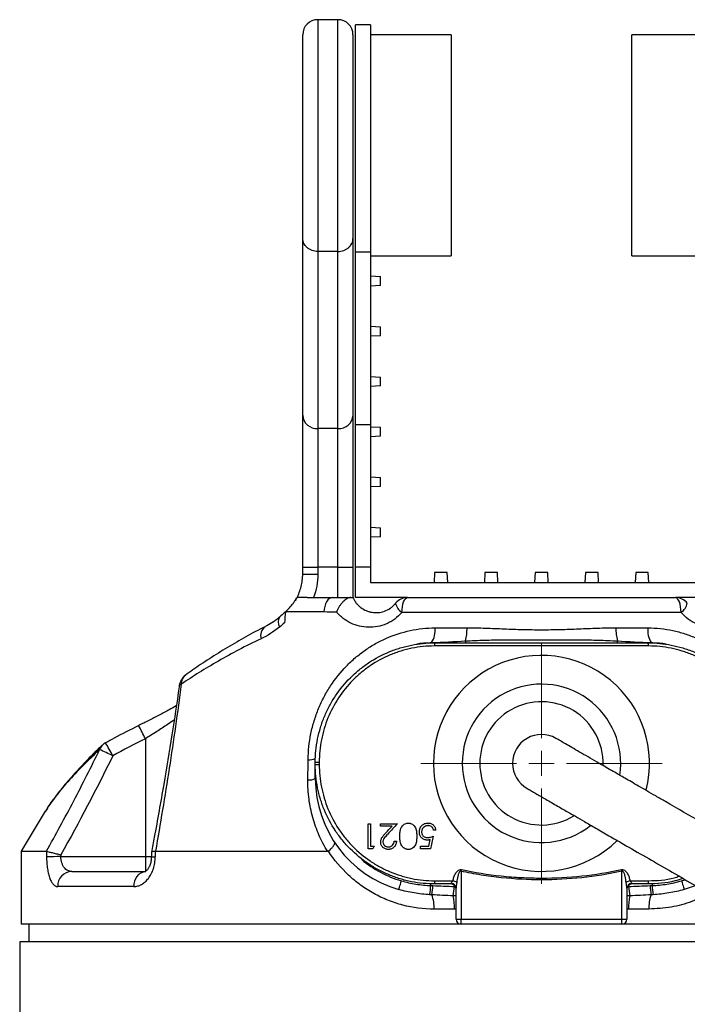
# Model space of a CAD drawing. Header units: millimetres. Extents: x 13 to 237, y 13 to 680.
# Tile 3 of 4: x 21 to 154, y 484 to 680. Entities that reach past the tile are written whole.
import ezdxf

# ---------------------------------------------------------------- set-up
doc = ezdxf.new("R2010")
doc.units = ezdxf.units.MM

# ---------------------------------------------------------------- blocks, each defined once
blk = doc.blocks.new('SW_CENTERMARKSYMBOL_0')
at = {"color": 0, "linetype": 'Continuous', "lineweight": 18}
for p, q in [((0, 5), (0, 24)), ((0, 0), (0, 2.5)), ((-5, 0), (-24, 0)), ((0, 0), (-2.5, 0)), ((0, 0), (0, -2.5)), ((0, 0), (2.5, 0)), ((5, 0), (24, 0)), ((0, -5), (0, -24))]:
    blk.add_line(p, q, dxfattribs=at)

msp = doc.modelspace()

# ---------------------------------------------------------------- linework, layer by layer
at = {"color": 7, "linetype": 'Continuous', "lineweight": 25}
for p, q in [((84.61, 680.22), (80.61, 680.22)), ((91.11, 679.22), (88.11, 679.22)), ((88.11, 633.93), (88.11, 679.22)), ((91.11, 679.22), (91.11, 633.93)), ((77.61, 636.7), (77.61, 677.22)), ((87.61, 677.22), (87.61, 636.7)), ((107.11, 677.22), (91.11, 677.22)), ((107.11, 677.22), (107.11, 633.22)), ((159.11, 677.22), (143.11, 677.22)), ((143.11, 633.22), (143.11, 677.22)), ((77.61, 601.5), (77.61, 636.7)), ((87.61, 636.7), (87.61, 601.5)), ((84.61, 634.1), (80.61, 634.1)), ((80.61, 634.1), (80.61, 598.84)), ((84.61, 598.84), (84.61, 634.1)), ((91.11, 633.93), (88.11, 633.93)), ((88.11, 599.65), (88.11, 633.93)), ((91.11, 633.93), (91.11, 599.65)), ((91.11, 633.22), (107.11, 633.22)), ((143.11, 633.22), (159.11, 633.22)), ((91.11, 629.22), (93.11, 629.11)), ((93.11, 627.32), (93.11, 629.11)), ((93.11, 627.32), (91.11, 627.22)), ((91.11, 619.22), (93.11, 619.11)), ((93.11, 617.32), (91.11, 617.22)), ((93.11, 617.32), (93.11, 619.11)), ((91.11, 609.22), (93.11, 609.11)), ((93.11, 607.32), (93.11, 609.11)), ((93.11, 607.32), (91.11, 607.22)), ((77.61, 571.26), (77.61, 601.5)), ((87.61, 601.5), (87.61, 571.26)), ((88.11, 599.65), (91.11, 599.65)), ((88.11, 571.26), (88.11, 599.65)), ((91.11, 599.65), (91.11, 571.26)), ((84.61, 598.84), (80.61, 598.84)), ((80.61, 598.84), (80.61, 571.26)), ((84.61, 571.26), (84.61, 598.84)), ((91.11, 599.22), (93.11, 599.11)), ((93.11, 597.32), (93.11, 599.11)), ((93.11, 597.32), (91.11, 597.22)), ((91.11, 589.22), (93.11, 589.11)), ((93.11, 587.32), (93.11, 589.11)), ((93.11, 587.32), (91.11, 587.22)), ((91.11, 579.22), (93.11, 579.11)), ((93.11, 577.32), (93.11, 579.11)), ((93.11, 577.32), (91.11, 577.22)), ((77.61, 571.26), (80.61, 571.26)), ((77.61, 569.89), (77.61, 571.26)), ((84.61, 571.26), (80.61, 571.26)), ((80.61, 571.26), (80.61, 569.89)), ((84.61, 571.26), (87.61, 571.26)), ((84.61, 565.22), (84.61, 571.26)), ((87.61, 571.26), (87.61, 565.22)), ((91.11, 571.26), (88.11, 571.26)), ((88.11, 565.22), (88.11, 571.26)), ((91.11, 571.26), (91.11, 568.22)), ((103.86, 570.22), (103.75, 568.22)), ((106.36, 570.22), (103.86, 570.22)), ((106.46, 568.22), (106.36, 570.22)), ((113.86, 570.22), (113.75, 568.22)), ((116.36, 570.22), (113.86, 570.22)), ((116.46, 568.22), (116.36, 570.22)), ((123.86, 570.22), (123.75, 568.22)), ((126.36, 570.22), (123.86, 570.22)), ((126.46, 568.22), (126.36, 570.22)), ((133.86, 570.22), (133.75, 568.22)), ((136.36, 570.22), (133.86, 570.22)), ((136.46, 568.22), (136.36, 570.22)), ((143.86, 570.22), (143.75, 568.22)), ((146.36, 570.22), (143.86, 570.22)), ((146.46, 568.22), (146.36, 570.22)), ((77.61, 569.89), (80.61, 569.89)), ((91.11, 568.22), (159.11, 568.22)), ((76.79, 565.22), (76.41, 565.22)), ((98.44, 565.22), (88.11, 565.22)), ((162.11, 565.22), (151.78, 565.22)), ((146.41, 555.58), (103.81, 555.58)), ((103.91, 556.22), (146.31, 556.22)), ((46.3, 537.12), (46.3, 513.66)), ((80.11, 532.42), (80.11, 533.22)), ((80.11, 529.22), (80.11, 532.02)), ((26.36, 522.68), (21.61, 514.72)), ((26.39, 522.66), (26.33, 522.58)), ((90.62, 520.22), (91.07, 520.22)), ((93.06, 520.22), (96.46, 520.22)), ((95.39, 519.7), (93.06, 519.7)), ((104.08, 518.94), (103.64, 518.94)), ((91.07, 515.73), (91.84, 515.73)), ((95.81, 516.76), (96.26, 516.76)), ((101.01, 515.73), (102.71, 515.73)), ((21.61, 514.72), (21.61, 500.22)), ((29.49, 513.66), (46.3, 513.66)), ((46.3, 513.66), (46.3, 510.72)), ((47.51, 514.51), (47.5, 513.65)), ((91.55, 515.22), (90.62, 515.22)), ((103.06, 515.22), (101.01, 515.22)), ((31.65, 510.72), (46.38, 510.72)), ((109.11, 510.77), (109.11, 501.22)), ((141.11, 501.22), (141.11, 510.77)), ((44.03, 507.72), (28.86, 507.72)), ((103.81, 508.86), (107.48, 508.86)), ((107.11, 508.22), (103.91, 508.22)), ((142.74, 508.86), (146.41, 508.86)), ((146.31, 508.22), (143.11, 508.22)), ((155.67, 507.87), (153.48, 507.12)), ((108.11, 501.22), (108.11, 507.41)), ((142.11, 507.41), (142.11, 501.22)), ((107.8, 503.22), (103.73, 503.22)), ((146.49, 503.22), (142.42, 503.22)), ((109.11, 500.22), (21.61, 500.22)), ((23.11, 500.22), (23.11, 496.72)), ((108.11, 501.22), (109.11, 501.22)), ((109.11, 500.22), (109.11, 501.22)), ((109.11, 501.22), (141.11, 501.22)), ((141.11, 500.22), (109.11, 500.22)), ((141.11, 501.22), (142.11, 501.22)), ((141.11, 500.22), (141.11, 501.22)), ((169.1, 500.22), (141.11, 500.22)), ((21.3, 496.72), (21.3, 385.22)), ((175.15, 496.72), (21.3, 496.72))]:
    msp.add_line(p, q, dxfattribs=at)
at = {"color": 8, "linetype": 'Continuous', "lineweight": 25}
for p, q in [((80.61, 680.22), (80.61, 634.1)), ((84.61, 634.1), (84.61, 680.22)), ((80.11, 529.22), (80.35, 529.22)), ((46.3, 513.66), (47.5, 513.66)), ((103.11, 507.9), (103.11, 508.33)), ((147.11, 508.33), (147.11, 507.9)), ((152.98, 508.85), (153.64, 509.05)), ((108.11, 505.83), (107.54, 505.85)), ((142.68, 505.85), (142.11, 505.83)), ((108.11, 503.22), (107.8, 503.22)), ((142.42, 503.22), (142.11, 503.22))]:
    msp.add_line(p, q, dxfattribs=at)
at = {"color": 7, "linetype": 'Continuous', "lineweight": 25, "flags": 128}
for points in [[(76.15, 564.73), (76.19, 564.79), (76.4, 565.15)], [(83.54, 565.22), (83.22, 565.16), (82.91, 565), (82.62, 564.74), (82.36, 564.39), (82.15, 563.95), (81.99, 563.46), (81.88, 562.92), (81.83, 562.35)], [(97.34, 562.27), (97.37, 562.85), (97.43, 563.4), (97.53, 563.91), (97.67, 564.36), (97.83, 564.72), (98.02, 564.99), (98.23, 565.16), (98.44, 565.22)], [(152.88, 562.27), (152.85, 562.85), (152.79, 563.4), (152.69, 563.91), (152.55, 564.36), (152.39, 564.72), (152.2, 564.99), (151.99, 565.16), (151.78, 565.22)], [(109.11, 510.77), (109.12, 510.81), (109.13, 510.85), (109.14, 510.89), (109.15, 510.93), (109.16, 510.98), (109.16, 511.02), (109.17, 511.06), (109.18, 511.09)], [(141.11, 510.77), (141.1, 510.81), (141.09, 510.85), (141.08, 510.89), (141.07, 510.93), (141.06, 510.98), (141.05, 511.02), (141.05, 511.06), (141.04, 511.09)], [(96.74, 507.12), (96.74, 507.15), (96.77, 507.24), (96.81, 507.39), (96.87, 507.59), (96.95, 507.84), (97.03, 508.14), (97.13, 508.48), (97.24, 508.85)], [(152.98, 508.85), (153.09, 508.48), (153.19, 508.14), (153.27, 507.84), (153.35, 507.59), (153.41, 507.39), (153.45, 507.24), (153.47, 507.15), (153.48, 507.12)]]:
    msp.add_lwpolyline(points, dxfattribs=at)
at = {"color": 8, "linetype": 'Continuous', "lineweight": 25, "flags": 128}
msp.add_lwpolyline([(53.45, 547.98), (53.28, 547.93), (53.16, 547.87), (53.08, 547.8), (53.06, 547.74)], dxfattribs=at)
at = {"color": 7, "linetype": 'Continuous', "lineweight": 25}
for centre, radius, start, end in [((80.61, 677.22), 3, 90, 180), ((84.61, 677.22), 3, 0, 90), ((80.45, 601.68), 2.85, 183.6323, 273.2209), ((84.77, 601.68), 2.85, 266.779, 356.3678), ((98.44, 562.22), 3, 90, 141.3178), ((151.78, 562.22), 3, 38.6822, 90), ((98.68, 564.52), 2.62, 189.349, 239.287), ((151.54, 564.52), 2.62, 300.713, 350.651), ((99.53, 558.67), 4.44, 327.1508, 6.6471), ((101.17, 558.93), 9.13, 345.1695, 1.7378), ((149.05, 558.93), 9.13, 178.2622, 194.8305), ((150.69, 558.67), 4.44, 173.3529, 212.8492), ((105.2, 555.7), 1.39, 157.9254, 184.9182), ((145.02, 555.7), 1.39, 355.0818, 22.0746), ((125.11, 532.22), 21.5, 345.6048, 180), ((56.03, 547.32), 3, 125.8987, 171.9253), ((125.11, 532.22), 5.75, 60, 240.087), ((6.64, 466.41), 75.06, 63.7701, 65.9803), ((39.82, 533.69), 3, 118.6808, 133.878), ((78.9, 535.6), 2.68, 265.2631, 296.8384), ((80.73, 475.79), 56.63, 89.8272, 90.6259), ((80.73, 588.46), 56.45, 269.3722, 270.1736), ((125.11, 532.22), 21.5, 180, 314.3545), ((78.87, 531.57), 2.66, 265.0491, 297.8888), ((103.11, 529.22), 23, 180, 253.9123), ((29.48, 436.7), 76.96, 89.9882, 92.1135), ((31.76, 507.82), 2.9, 92.1535, 182.0027), ((46.75, 508.01), 2.74, 97.771, 186.0807), ((78.25, 510.35), 24.98, 350.1351, 354.3655), ((71.03, 510.54), 32.59, 352.0841, 355.3265), ((105.2, 508.74), 1.39, 175.082, 202.0744), ((107.11, 507.22), 1, 0, 90), ((107.16, 507.37), 0.951, 2.9488, 90.7713), ((107.11, 507.04), 1.85, 51.8112, 78.5575), ((59.02, 513.03), 49.05, 351.577, 353.7836), ((143.11, 507.04), 1.85, 101.4425, 128.1888), ((143.06, 507.37), 0.951, 89.2287, 177.0512), ((143.11, 507.22), 1, 90, 180), ((191.2, 513.03), 49.05, 186.2164, 188.423), ((145.02, 508.74), 1.39, 337.9256, 4.918), ((179.19, 510.54), 32.59, 184.6735, 187.9159), ((171.97, 510.35), 24.98, 185.6345, 189.8649), ((96.71, 503.63), 7.03, 356.6122, 20.1397), ((97.34, 503.51), 10.47, 358.4045, 12.9235), ((152.88, 503.51), 10.47, 167.0765, 181.5955), ((153.51, 503.63), 7.03, 159.8603, 183.3878), ((109.11, 501.22), 1, 180, 270), ((141.11, 501.22), 1, 270, 360)]:
    msp.add_arc(centre, radius, start, end, dxfattribs=at)
at = {"color": 8, "linetype": 'Continuous', "lineweight": 25}
for centre, radius, start, end in [((74.55, 560.32), 1.85, 144.5902, 211.8889), ((71.4, 557.66), 2.17, 126.0968, 197.2455), ((92.1, 553.34), 18.19, 9.0957, 10.2851), ((158.12, 553.34), 18.19, 169.7149, 170.9043), ((55.57, 548.07), 2.12, 127.9904, 182.674), ((125.11, 532.22), 15.76, 351.4248, 180), ((125.11, 532.22), 12.27, 358.3384, 180), ((-29.15, 500.71), 83.77, 25.7575, 27.7774), ((39.2, 534.35), 2.1, 134.1089, 162.6835), ((-28.32, 497.4), 77.22, 28.0721, 30.2642), ((125.11, 532.22), 15.76, 180, 308.3552), ((125.11, 532.22), 12.27, 180, 301.6519), ((48.27, 521.51), 7.9, 264.4355, 270.0481), ((103.11, 529.22), 21.2, 229.5685, 253.9123)]:
    msp.add_arc(centre, radius, start, end, dxfattribs=at)
at = {"color": 7, "linetype": 'Continuous', "lineweight": 25}
for centre, major_axis, ratio, start_param, end_param in [((125.11, 2286.68), (0, 5757.64), 0.017976, 1.883633, 1.883834), ((125.11, 2286.73), (0, 5757.64), 0.017455, 1.88377, 1.883834), ((125.11, 2286.68), (89.64, 5757.64), 0.008986, 1.883772, 1.883974)]:
    msp.add_ellipse(centre, major_axis=major_axis, ratio=ratio, start_param=start_param, end_param=end_param, dxfattribs=at)
for points, knots in [([(80.61, 634.1), (80.41, 634.1), (80.22, 634.12), (79.83, 634.19), (79.64, 634.24), (79.28, 634.37), (79.11, 634.45), (78.78, 634.63), (78.63, 634.74), (78.35, 634.98), (78.23, 635.12), (78.01, 635.4), (77.91, 635.55), (77.76, 635.86), (77.71, 636.03), (77.63, 636.36), (77.61, 636.53), (77.61, 636.7)], [0, 0, 0, 0, 0.125, 0.125, 0.25, 0.25, 0.375, 0.375, 0.5, 0.5, 0.625, 0.625, 0.75, 0.75, 0.875, 0.875, 1, 1, 1, 1]), ([(84.61, 634.1), (84.81, 634.1), (85, 634.12), (85.39, 634.19), (85.58, 634.24), (85.94, 634.37), (86.11, 634.45), (86.44, 634.63), (86.59, 634.74), (86.87, 634.98), (86.99, 635.12), (87.21, 635.4), (87.31, 635.55), (87.46, 635.86), (87.51, 636.03), (87.59, 636.36), (87.61, 636.53), (87.61, 636.7)], [0, 0, 0, 0, 0.125, 0.125, 0.25, 0.25, 0.375, 0.375, 0.5, 0.5, 0.625, 0.625, 0.75, 0.75, 0.875, 0.875, 1, 1, 1, 1]), ([(76.41, 565.1), (76.8, 565.84), (77.1, 566.61), (77.4, 567.82), (77.48, 568.23), (77.58, 569.06), (77.61, 569.47), (77.61, 569.89)], [0, 0, 0, 0, 0.5, 0.5, 0.75, 0.75, 1, 1, 1, 1]), ([(80.61, 569.89), (80.61, 569.09), (80.54, 568.29), (80.25, 566.74), (80.03, 565.97), (79.75, 565.22)], [0, 0, 0, 0, 0.5, 0.5, 1, 1, 1, 1]), ([(74.2, 562.41), (74.38, 562.57), (74.55, 562.73), (74.91, 563.09), (75.09, 563.29), (75.44, 563.7), (75.61, 563.92), (75.83, 564.23), (75.9, 564.33), (76.02, 564.52), (76.07, 564.6), (76.12, 564.68)], [0, 0, 0, 0, 0.25, 0.25, 0.5, 0.5, 0.75, 0.75, 0.875, 0.875, 1, 1, 1, 1]), ([(76.3, 564.76), (76.35, 564.93), (76.43, 565.22), (76.42, 565.17), (76.41, 565.15)], [0, 0, 0, 0, 0.604998, 1, 1, 1, 1]), ([(78.49, 565.22), (78.16, 565.21), (77.5, 565.2), (76.93, 565.23), (76.8, 565.22), (76.79, 565.21)], [0, 0, 0, 0, 0.482784, 0.967114, 1, 1, 1, 1]), ([(87.16, 565.22), (87.05, 565.22), (86.93, 565.2), (86.68, 565.12), (86.54, 565.06), (86.14, 564.83), (85.86, 564.61), (85.47, 564.2), (85.34, 564.06), (85.1, 563.75), (84.98, 563.59), (84.77, 563.25), (84.67, 563.07), (84.54, 562.8), (84.49, 562.7), (84.41, 562.52), (84.37, 562.43), (84.34, 562.33)], [0, 0, 0, 0, 0.125, 0.125, 0.25, 0.25, 0.5, 0.5, 0.625, 0.625, 0.75, 0.75, 0.875, 0.875, 0.9375, 0.9375, 1, 1, 1, 1]), ([(87.16, 565.22), (87.31, 565.22), (87.43, 565.22), (87.57, 565.22), (87.61, 565.22), (87.61, 565.22)], [0, 0, 0, 0, 0.5, 0.5, 1, 1, 1, 1]), ([(87.61, 565.22), (87.7, 565), (87.81, 564.8), (88.05, 564.42), (88.17, 564.24), (88.44, 563.91), (88.58, 563.75), (88.88, 563.46), (89.04, 563.33), (89.53, 562.97), (89.88, 562.77), (90.43, 562.53), (90.62, 562.47), (91, 562.36), (91.2, 562.31), (91.79, 562.22), (92.2, 562.2), (93.03, 562.27), (93.45, 562.36), (94.26, 562.65), (94.67, 562.85), (95.24, 563.25), (95.42, 563.39), (95.77, 563.72), (95.94, 563.9), (96.1, 564.09)], [0, 0, 0, 0, 0.0625, 0.0625, 0.125, 0.125, 0.1875, 0.1875, 0.25, 0.25, 0.375, 0.375, 0.4375, 0.4375, 0.5, 0.5, 0.625, 0.625, 0.75, 0.75, 0.875, 0.875, 0.9375, 0.9375, 1, 1, 1, 1]), ([(98.44, 565.22), (102.71, 565.22), (107.08, 565.22), (113.77, 565.22), (116.02, 565.22), (119.44, 565.22), (120.58, 565.22), (122.88, 565.22), (124.02, 565.22), (127.47, 565.22), (129.75, 565.22), (134.26, 565.22), (136.5, 565.22), (143.15, 565.22), (147.51, 565.22), (151.78, 565.22)], [0, 0, 0, 0, 0.25, 0.25, 0.375, 0.375, 0.4375, 0.4375, 0.5, 0.5, 0.625, 0.625, 0.75, 0.75, 1, 1, 1, 1]), ([(74.32, 562.52), (74.2, 562.4), (73.79, 562.02), (73.35, 561.64), (73.04, 561.39)], [0, 0, 0, 0, 0.310325, 1, 1, 1, 1]), ([(81.83, 562.35), (80.5, 562.36), (79.19, 562.37), (76.65, 562.39), (75.41, 562.4), (74.2, 562.41)], [0, 0, 0, 0, 0.5, 0.5, 1, 1, 1, 1]), ([(73.03, 561.4), (72.97, 561.34), (72.47, 560.85), (71.48, 560.17), (70.56, 559.67), (70.11, 559.43)], [0, 0, 0, 0, 0.063864, 0.544555, 1, 1, 1, 1]), ([(97.34, 562.27), (96.92, 561.76), (96.43, 561.31), (95.66, 560.74), (95.39, 560.57), (94.84, 560.25), (94.55, 560.11), (93.68, 559.74), (93.09, 559.56), (91.87, 559.33), (91.26, 559.29), (90.05, 559.32), (89.46, 559.4), (88.3, 559.68), (87.73, 559.88), (86.65, 560.39), (86.15, 560.7), (85.43, 561.25), (85.19, 561.45), (84.75, 561.87), (84.54, 562.09), (84.34, 562.33)], [0, 0, 0, 0, 0.125, 0.125, 0.1875, 0.1875, 0.25, 0.25, 0.375, 0.375, 0.5, 0.5, 0.625, 0.625, 0.75, 0.75, 0.875, 0.875, 0.9375, 0.9375, 1, 1, 1, 1]), ([(152.88, 562.27), (151.77, 562.26), (150.64, 562.26), (148.39, 562.25), (147.25, 562.25), (143.84, 562.24), (141.54, 562.23), (136.92, 562.23), (134.59, 562.22), (129.89, 562.22), (127.52, 562.22), (123.94, 562.22), (122.74, 562.22), (120.36, 562.22), (119.17, 562.22), (115.62, 562.22), (113.28, 562.23), (106.33, 562.24), (101.79, 562.25), (97.34, 562.27)], [0, 0, 0, 0, 0.0625, 0.0625, 0.125, 0.125, 0.25, 0.25, 0.375, 0.375, 0.5, 0.5, 0.5625, 0.5625, 0.625, 0.625, 0.75, 0.75, 1, 1, 1, 1]), ([(165.88, 562.33), (165.48, 561.86), (165.03, 561.43), (164.08, 560.7), (163.57, 560.39), (162.76, 560.01), (162.48, 559.89), (161.92, 559.69), (161.34, 559.53), (160.76, 559.42), (160.16, 559.34), (159.86, 559.31), (158.95, 559.29), (158.35, 559.33), (157.44, 559.5), (157.14, 559.57), (156.54, 559.75), (156.25, 559.86), (155.38, 560.23), (154.83, 560.54), (153.78, 561.31), (153.3, 561.76), (152.88, 562.27)], [0, 0, 0, 0, 0.125, 0.125, 0.25, 0.25, 0.3125, 0.3125, 0.375, 0.4375, 0.4375, 0.5, 0.5, 0.625, 0.625, 0.6875, 0.6875, 0.75, 0.75, 0.875, 0.875, 1, 1, 1, 1]), ([(70.14, 559.41), (69.49, 559.09), (67.51, 558.1), (64.4, 556.34), (60.76, 554.16), (57.35, 551.95), (55.26, 550.46), (54.26, 549.75)], [0, 0, 0, 0, 0.107531, 0.325805, 0.552186, 0.787421, 1, 1, 1, 1]), ([(78.68, 532.94), (78.7, 534.7), (78.89, 536.43), (79.33, 538.57), (79.42, 539), (79.64, 539.85), (79.76, 540.27), (80.15, 541.53), (80.44, 542.34), (81.1, 543.94), (81.46, 544.71), (82.26, 546.22), (82.7, 546.96), (84.1, 549.08), (85.14, 550.38), (86.86, 552.16), (87.47, 552.73), (88.72, 553.79), (89.37, 554.29), (90.7, 555.22), (91.39, 555.65), (92.8, 556.44), (93.54, 556.81), (95.79, 557.8), (97.35, 558.3), (99.76, 558.82), (100.58, 558.95), (102.24, 559.14), (103.09, 559.18), (103.94, 559.19)], [0, 0, 0, 0, 0.125, 0.125, 0.15625, 0.15625, 0.1875, 0.1875, 0.25, 0.25, 0.3125, 0.3125, 0.375, 0.375, 0.5, 0.5, 0.5625, 0.5625, 0.625, 0.625, 0.6875, 0.6875, 0.75, 0.75, 0.875, 0.875, 0.9375, 0.9375, 1, 1, 1, 1]), ([(110.3, 559.2), (111.52, 559.2), (112.74, 559.18), (115.2, 559.1), (116.43, 559.04), (118.9, 558.95), (120.13, 558.9), (122.61, 558.83), (123.86, 558.82), (126.35, 558.82), (127.59, 558.83), (130.07, 558.9), (131.31, 558.95), (133.78, 559.04), (135.02, 559.1), (137.48, 559.18), (138.7, 559.2), (139.92, 559.2)], [0, 0, 0, 0, 0.125, 0.125, 0.25, 0.25, 0.375, 0.375, 0.5, 0.5, 0.625, 0.625, 0.75, 0.75, 0.875, 0.875, 1, 1, 1, 1]), ([(146.28, 559.19), (147.98, 559.18), (149.63, 559), (152.04, 558.48), (152.84, 558.27), (154.4, 557.76), (155.18, 557.47), (157.43, 556.48), (158.84, 555.69), (160.84, 554.3), (161.49, 553.8), (162.75, 552.73), (163.35, 552.16), (165.07, 550.39), (166.1, 549.11), (167.49, 547), (167.93, 546.27), (168.74, 544.75), (169.11, 543.97), (169.77, 542.37), (170.06, 541.56), (170.45, 540.31), (170.57, 539.89), (170.79, 539.04), (170.89, 538.61), (171.33, 536.44), (171.52, 534.7), (171.54, 532.94)], [0, 0, 0, 0, 0.125, 0.125, 0.1875, 0.1875, 0.25, 0.25, 0.375, 0.375, 0.4375, 0.4375, 0.5, 0.5, 0.625, 0.625, 0.6875, 0.6875, 0.75, 0.75, 0.8125, 0.8125, 0.84375, 0.84375, 0.875, 0.875, 1, 1, 1, 1]), ([(69.32, 557.02), (66.28, 555.58), (63.46, 554.09), (58.2, 551.07), (55.75, 549.53), (53.45, 547.98)], [0, 0, 0, 0, 0.5, 0.5, 1, 1, 1, 1]), ([(110, 556.59), (111.25, 556.66), (112.51, 556.71), (115.03, 556.78), (116.29, 556.8), (120.08, 556.83), (122.6, 556.82), (127.64, 556.82), (130.16, 556.83), (133.93, 556.8), (135.19, 556.78), (137.71, 556.71), (138.97, 556.66), (140.22, 556.59)], [0, 0, 0, 0, 0.125, 0.125, 0.25, 0.25, 0.5, 0.5, 0.75, 0.75, 0.875, 0.875, 1, 1, 1, 1]), ([(80.11, 532.42), (80.11, 533.99), (80.26, 535.54), (80.72, 537.85), (80.92, 538.61), (81.37, 540.1), (81.63, 540.83), (82.23, 542.26), (82.56, 542.96), (83.29, 544.33), (83.69, 545), (85, 546.96), (85.99, 548.16), (87.63, 549.8), (88.21, 550.32), (89.12, 551.07), (89.43, 551.31), (90.06, 551.77), (90.38, 552), (92, 553.08), (93.36, 553.81), (95.16, 554.56), (95.53, 554.7), (96.27, 554.96), (96.64, 555.08), (97.77, 555.42), (98.52, 555.61), (100.8, 556.06), (102.34, 556.22), (103.91, 556.22)], [0, 0, 0, 0, 0.125, 0.125, 0.1875, 0.1875, 0.25, 0.25, 0.3125, 0.3125, 0.375, 0.375, 0.5, 0.5, 0.5625, 0.5625, 0.59375, 0.59375, 0.625, 0.625, 0.75, 0.75, 0.78125, 0.78125, 0.8125, 0.8125, 0.875, 0.875, 1, 1, 1, 1]), ([(103.81, 555.58), (102.3, 555.58), (100.81, 555.43), (98.6, 554.98), (97.87, 554.8), (96.78, 554.46), (96.42, 554.34), (95.71, 554.08), (95.36, 553.94), (93.62, 553.21), (92.3, 552.5), (90.74, 551.44), (90.43, 551.22), (89.82, 550.76), (89.53, 550.53), (88.65, 549.8), (88.1, 549.29), (86.52, 547.69), (85.58, 546.52), (83.91, 543.98), (83.21, 542.65), (82.35, 540.57), (82.1, 539.86), (81.67, 538.42), (81.48, 537.68), (81.05, 535.45), (80.9, 533.94), (80.9, 532.42)], [0, 0, 0, 0, 0.125, 0.125, 0.1875, 0.1875, 0.21875, 0.21875, 0.25, 0.25, 0.375, 0.375, 0.40625, 0.40625, 0.4375, 0.4375, 0.5, 0.5, 0.625, 0.625, 0.75, 0.75, 0.8125, 0.8125, 0.875, 0.875, 1, 1, 1, 1]), ([(146.31, 556.22), (147.88, 556.22), (149.42, 556.06), (151.7, 555.61), (152.45, 555.42), (153.58, 555.08), (153.95, 554.96), (154.69, 554.7), (155.05, 554.56), (156.86, 553.81), (158.22, 553.08), (159.84, 552), (160.16, 551.77), (160.79, 551.31), (161.1, 551.07), (162.01, 550.32), (162.59, 549.8), (164.23, 548.16), (165.22, 546.96), (166.53, 545), (166.93, 544.33), (167.66, 542.96), (167.99, 542.26), (168.59, 540.83), (168.85, 540.1), (169.3, 538.61), (169.5, 537.85), (169.96, 535.54), (170.11, 533.99), (170.11, 532.42)], [0, 0, 0, 0, 0.125, 0.125, 0.1875, 0.1875, 0.21875, 0.21875, 0.25, 0.25, 0.375, 0.375, 0.40625, 0.40625, 0.4375, 0.4375, 0.5, 0.5, 0.625, 0.625, 0.6875, 0.6875, 0.75, 0.75, 0.8125, 0.8125, 0.875, 0.875, 1, 1, 1, 1]), ([(169.32, 532.42), (169.32, 533.94), (169.17, 535.45), (168.73, 537.68), (168.55, 538.42), (168.12, 539.86), (167.87, 540.57), (167.01, 542.65), (166.31, 543.98), (164.64, 546.52), (163.7, 547.69), (162.12, 549.29), (161.57, 549.8), (160.69, 550.53), (160.4, 550.76), (159.79, 551.22), (159.48, 551.44), (157.92, 552.5), (156.6, 553.21), (154.86, 553.94), (154.51, 554.08), (153.8, 554.34), (153.44, 554.46), (152.35, 554.8), (151.62, 554.98), (149.41, 555.43), (147.92, 555.58), (146.41, 555.58)], [0, 0, 0, 0, 0.125, 0.125, 0.1875, 0.1875, 0.25, 0.25, 0.375, 0.375, 0.5, 0.5, 0.5625, 0.5625, 0.59375, 0.59375, 0.625, 0.625, 0.75, 0.75, 0.78125, 0.78125, 0.8125, 0.8125, 0.875, 0.875, 1, 1, 1, 1]), ([(53.05, 547.74), (53.04, 547.63), (52.58, 544.33), (51.57, 537.74), (49.92, 527.77), (48.55, 519.99), (47.69, 515.53), (47.5, 514.54)], [0, 0, 0, 0, 0.009237, 0.29407, 0.590789, 0.908688, 1, 1, 1, 1]), ([(53.45, 547.98), (52.71, 542.36), (51.91, 536.78), (50.18, 525.7), (49.27, 520.19), (48.31, 514.72)], [0, 0, 0, 0, 0.5, 0.5, 1, 1, 1, 1]), ([(52.44, 543.65), (51.98, 543.39), (50.9, 542.79), (49.05, 541.82), (47.02, 540.77), (45.64, 540.09), (44.97, 539.75)], [0, 0, 0, 0, 0.205123, 0.473273, 0.74415, 1, 1, 1, 1]), ([(44.98, 539.73), (43.33, 538.92), (41.1, 537.83), (38.95, 536.61), (38.39, 536.3)], [0, 0, 0, 0, 0.741962, 1, 1, 1, 1]), ([(195.8, 498.04), (193.53, 499.35), (189.29, 501.8), (183.41, 505.2), (178.47, 508.05), (174.44, 510.38), (171.08, 512.32), (168.06, 514.06), (163.35, 516.78), (157.05, 520.41), (151.42, 523.67), (147.87, 525.72), (146.08, 526.75), (144.47, 527.68), (143.02, 528.51), (141.74, 529.26), (140.53, 529.95), (139.26, 530.68), (137.76, 531.55), (136.04, 532.55), (134.24, 533.58), (132.55, 534.56), (131.06, 535.42), (129.82, 536.14), (128.82, 536.71), (128.27, 537.03), (127.98, 537.2)], [0, 0, 0, 0, 0.062475, 0.116763, 0.162869, 0.200798, 0.230969, 0.259524, 0.288504, 0.370176, 0.452627, 0.476037, 0.49843, 0.519487, 0.539198, 0.557563, 0.574582, 0.593456, 0.617571, 0.651546, 0.69241, 0.74023, 0.795001, 0.856556, 0.924862, 1, 1, 1, 1]), ([(37.72, 535.82), (37.48, 535.6), (36.19, 534.4), (34.14, 532.29), (31.66, 529.62), (29.6, 527.21), (27.86, 524.92), (26.79, 523.41), (26.36, 522.64), (26.34, 522.6)], [0, 0, 0, 0, 0.048293, 0.263382, 0.457489, 0.637494, 0.80817, 0.990826, 1, 1, 1, 1]), ([(26.61, 514.72), (28.46, 518.04), (30.28, 521.39), (33.82, 528.14), (35.54, 531.54), (37.2, 534.97)], [0, 0, 0, 0, 0.5, 0.5, 1, 1, 1, 1]), ([(103.91, 508.22), (102.34, 508.22), (100.79, 508.37), (98.87, 508.75), (98.49, 508.84), (97.73, 509.03), (97.35, 509.14), (96.23, 509.48), (95.5, 509.74), (94.07, 510.33), (93.37, 510.66), (92.34, 511.22), (92, 511.41), (91.33, 511.81), (90.99, 512.02), (89.37, 513.11), (88.17, 514.1), (86.53, 515.74), (86, 516.32), (85.26, 517.23), (85.02, 517.54), (84.55, 518.16), (84.33, 518.48), (83.25, 520.1), (82.52, 521.46), (81.63, 523.62), (81.36, 524.37), (80.91, 525.86), (80.72, 526.62), (80.26, 528.9), (80.11, 530.44), (80.11, 532.02)], [0, 0, 0, 0, 0.125, 0.125, 0.15625, 0.15625, 0.1875, 0.1875, 0.25, 0.25, 0.3125, 0.3125, 0.34375, 0.34375, 0.375, 0.375, 0.5, 0.5, 0.5625, 0.5625, 0.59375, 0.59375, 0.625, 0.625, 0.75, 0.75, 0.8125, 0.8125, 0.875, 0.875, 1, 1, 1, 1]), ([(80.9, 532.01), (80.9, 530.49), (81.05, 528.99), (81.48, 526.78), (81.66, 526.05), (82.09, 524.6), (82.35, 523.88), (83.2, 521.79), (83.9, 520.46), (84.93, 518.89), (85.15, 518.58), (85.59, 517.97), (85.82, 517.67), (86.54, 516.79), (87.04, 516.22), (88.62, 514.62), (89.77, 513.66), (91.33, 512.59), (91.65, 512.39), (92.3, 511.99), (92.63, 511.8), (93.62, 511.26), (94.3, 510.94), (95.68, 510.35), (96.39, 510.1), (97.47, 509.76), (97.83, 509.66), (98.57, 509.47), (98.94, 509.39), (100.8, 509.01), (102.3, 508.86), (103.81, 508.86)], [0, 0, 0, 0, 0.125, 0.125, 0.1875, 0.1875, 0.25, 0.25, 0.375, 0.375, 0.40625, 0.40625, 0.4375, 0.4375, 0.5, 0.5, 0.625, 0.625, 0.65625, 0.65625, 0.6875, 0.6875, 0.75, 0.75, 0.8125, 0.8125, 0.84375, 0.84375, 0.875, 0.875, 1, 1, 1, 1]), ([(82.55, 514.72), (81.9, 515.76), (81.33, 516.84), (80.59, 518.53), (80.37, 519.1), (79.95, 520.26), (79.76, 520.86), (79.26, 522.66), (79.02, 523.88), (78.7, 526.37), (78.62, 527.63), (78.64, 528.92)], [0, 0, 0, 0, 0.25, 0.25, 0.375, 0.375, 0.5, 0.5, 0.75, 0.75, 1, 1, 1, 1]), ([(122.23, 527.24), (122.47, 527.1), (122.93, 526.84), (123.7, 526.39), (124.6, 525.87), (125.63, 525.28), (126.76, 524.63), (127.95, 523.94), (129.12, 523.26), (130.38, 522.53), (131.85, 521.69), (133.7, 520.62), (135.92, 519.33), (138.51, 517.84), (141.8, 515.94), (145.8, 513.63), (150.43, 510.96), (155.1, 508.27), (159.18, 505.91), (162.94, 503.74), (166.69, 501.57), (171.29, 498.92), (176.76, 495.76), (183.11, 492.09), (187.65, 489.47), (190.05, 488.08)], [0, 0, 0, 0, 0.062133, 0.118852, 0.17019, 0.216187, 0.256775, 0.291881, 0.321501, 0.345658, 0.375853, 0.40732, 0.441502, 0.478325, 0.515922, 0.568505, 0.620521, 0.669451, 0.715185, 0.743961, 0.78022, 0.823947, 0.875147, 0.933829, 1, 1, 1, 1]), ([(90.62, 515.22), (90.62, 516.04), (90.62, 516.87), (90.62, 518.54), (90.62, 519.38), (90.62, 520.22)], [0, 0, 0, 0, 0.5, 0.5, 1, 1, 1, 1]), ([(91.07, 520.22), (91.07, 519.46), (91.07, 518.71), (91.07, 517.21), (91.07, 516.47), (91.07, 515.73)], [0, 0, 0, 0, 0.5, 0.5, 1, 1, 1, 1]), ([(93.06, 519.7), (93.06, 519.79), (93.06, 519.88), (93.06, 520.05), (93.06, 520.13), (93.06, 520.22)], [0, 0, 0, 0, 0.5, 0.5, 1, 1, 1, 1]), ([(96.9, 517.72), (96.91, 517.87), (96.91, 518.01), (96.93, 518.3), (96.94, 518.45), (96.99, 518.73), (97.02, 518.88), (97.1, 519.16), (97.16, 519.3), (97.29, 519.56), (97.37, 519.68), (97.56, 519.91), (97.67, 520.01), (97.91, 520.17), (98.04, 520.24), (98.26, 520.3), (98.33, 520.32), (98.48, 520.34), (98.55, 520.34), (98.63, 520.35)], [0, 0, 0, 0, 0.125, 0.125, 0.25, 0.25, 0.375, 0.375, 0.5, 0.5, 0.625, 0.625, 0.75, 0.75, 0.875, 0.875, 0.9375, 0.9375, 1, 1, 1, 1]), ([(98.63, 520.35), (98.7, 520.34), (98.78, 520.34), (98.92, 520.32), (99, 520.3), (99.21, 520.24), (99.34, 520.17), (99.59, 520.01), (99.69, 519.9), (99.88, 519.67), (99.95, 519.54), (100.08, 519.28), (100.13, 519.14), (100.21, 518.86), (100.23, 518.72), (100.29, 518.29), (100.3, 518.01), (100.3, 517.72)], [0, 0, 0, 0, 0.0625, 0.0625, 0.125, 0.125, 0.25, 0.25, 0.375, 0.375, 0.5, 0.5, 0.625, 0.625, 0.75, 0.75, 1, 1, 1, 1]), ([(100.81, 518.58), (100.82, 518.7), (100.82, 518.81), (100.86, 519.04), (100.89, 519.15), (101.02, 519.47), (101.14, 519.67), (101.45, 520.01), (101.65, 520.14), (101.98, 520.27), (102.09, 520.3), (102.26, 520.33), (102.32, 520.33), (102.44, 520.34), (102.5, 520.34), (102.56, 520.35)], [0, 0, 0, 0, 0.125, 0.125, 0.25, 0.25, 0.5, 0.5, 0.75, 0.75, 0.875, 0.875, 0.9375, 0.9375, 1, 1, 1, 1]), ([(102.53, 519.83), (102.45, 519.83), (102.36, 519.82), (102.2, 519.79), (102.12, 519.77), (101.89, 519.67), (101.75, 519.58), (101.57, 519.4), (101.52, 519.34), (101.42, 519.2), (101.38, 519.13), (101.32, 518.98), (101.3, 518.9), (101.27, 518.73), (101.27, 518.65), (101.26, 518.56)], [0, 0, 0, 0, 0.125, 0.125, 0.25, 0.25, 0.5, 0.5, 0.625, 0.625, 0.75, 0.75, 0.875, 0.875, 1, 1, 1, 1]), ([(103.64, 518.94), (103.62, 519), (103.61, 519.06), (103.56, 519.18), (103.54, 519.24), (103.48, 519.35), (103.44, 519.41), (103.36, 519.5), (103.31, 519.55), (103.15, 519.67), (103.04, 519.73), (102.85, 519.79), (102.79, 519.81), (102.66, 519.83), (102.6, 519.83), (102.53, 519.83)], [0, 0, 0, 0, 0.125, 0.125, 0.25, 0.25, 0.375, 0.375, 0.5, 0.5, 0.75, 0.75, 0.875, 0.875, 1, 1, 1, 1]), ([(102.56, 520.35), (102.65, 520.34), (102.75, 520.34), (102.94, 520.31), (103.03, 520.28), (103.21, 520.21), (103.29, 520.17), (103.45, 520.07), (103.53, 520.01), (103.74, 519.81), (103.85, 519.65), (103.97, 519.39), (104, 519.3), (104.05, 519.12), (104.07, 519.03), (104.08, 518.94)], [0, 0, 0, 0, 0.125, 0.125, 0.25, 0.25, 0.375, 0.375, 0.5, 0.5, 0.75, 0.75, 0.875, 0.875, 1, 1, 1, 1]), ([(93.12, 516.58), (93.13, 516.66), (93.13, 516.75), (93.16, 516.92), (93.18, 517.01), (93.23, 517.17), (93.27, 517.26), (93.35, 517.41), (93.4, 517.49), (93.55, 517.7), (93.66, 517.84), (93.89, 518.11), (94.01, 518.24), (94.13, 518.37)], [0, 0, 0, 0, 0.125, 0.125, 0.25, 0.25, 0.375, 0.375, 0.5, 0.5, 0.75, 0.75, 1, 1, 1, 1]), ([(94.52, 518.15), (94.3, 517.92), (94.09, 517.7), (93.81, 517.33), (93.72, 517.21), (93.63, 516.99), (93.61, 516.92), (93.58, 516.77), (93.57, 516.69), (93.57, 516.62)], [0, 0, 0, 0, 0.5, 0.5, 0.75, 0.75, 0.875, 0.875, 1, 1, 1, 1]), ([(98.63, 515.09), (98.56, 515.09), (98.48, 515.09), (98.33, 515.11), (98.26, 515.13), (98.05, 515.2), (97.91, 515.26), (97.73, 515.39), (97.67, 515.43), (97.56, 515.54), (97.51, 515.59), (97.37, 515.76), (97.29, 515.89), (97.16, 516.15), (97.1, 516.29), (97.02, 516.57), (96.99, 516.71), (96.94, 517), (96.93, 517.14), (96.91, 517.43), (96.91, 517.57), (96.9, 517.72)], [0, 0, 0, 0, 0.0625, 0.0625, 0.125, 0.125, 0.25, 0.25, 0.3125, 0.3125, 0.375, 0.375, 0.5, 0.5, 0.625, 0.625, 0.75, 0.75, 0.875, 0.875, 1, 1, 1, 1]), ([(100.3, 517.72), (100.3, 517.57), (100.3, 517.43), (100.28, 517.14), (100.27, 516.99), (100.23, 516.71), (100.2, 516.56), (100.13, 516.28), (100.08, 516.14), (99.95, 515.88), (99.88, 515.76), (99.69, 515.53), (99.59, 515.43), (99.35, 515.27), (99.21, 515.2), (99, 515.13), (98.93, 515.12), (98.78, 515.09), (98.71, 515.09), (98.63, 515.09)], [0, 0, 0, 0, 0.125, 0.125, 0.25, 0.25, 0.375, 0.375, 0.5, 0.5, 0.625, 0.625, 0.75, 0.75, 0.875, 0.875, 0.9375, 0.9375, 1, 1, 1, 1]), ([(102.39, 516.95), (102.28, 516.95), (102.18, 516.96), (101.97, 516.99), (101.86, 517.02), (101.56, 517.14), (101.39, 517.27), (101.17, 517.5), (101.1, 517.59), (100.99, 517.77), (100.95, 517.87), (100.88, 518.06), (100.85, 518.17), (100.82, 518.37), (100.82, 518.48), (100.81, 518.58)], [0, 0, 0, 0, 0.125, 0.125, 0.25, 0.25, 0.5, 0.5, 0.625, 0.625, 0.75, 0.75, 0.875, 0.875, 1, 1, 1, 1]), ([(101.26, 518.56), (101.27, 518.49), (101.27, 518.41), (101.29, 518.27), (101.32, 518.19), (101.37, 518.05), (101.41, 517.98), (101.5, 517.86), (101.55, 517.8), (101.72, 517.65), (101.86, 517.57), (102.08, 517.5), (102.16, 517.49), (102.31, 517.47), (102.39, 517.46), (102.47, 517.46)], [0, 0, 0, 0, 0.125, 0.125, 0.25, 0.25, 0.375, 0.375, 0.5, 0.5, 0.75, 0.75, 0.875, 0.875, 1, 1, 1, 1]), ([(102.47, 517.46), (102.56, 517.46), (102.66, 517.47), (102.85, 517.5), (102.94, 517.52), (103.22, 517.59), (103.39, 517.65), (103.57, 517.72)], [0, 0, 0, 0, 0.25, 0.25, 0.5, 0.5, 1, 1, 1, 1]), ([(82.72, 514.77), (82.95, 514.95), (83.15, 515.14), (83.41, 515.4), (83.49, 515.49), (83.63, 515.66), (83.69, 515.74), (83.8, 515.9), (83.84, 515.97), (83.91, 516.11), (83.94, 516.18), (83.98, 516.35), (83.98, 516.45), (83.93, 516.53)], [0, 0, 0, 0, 0.25, 0.25, 0.375, 0.375, 0.5, 0.5, 0.625, 0.625, 0.75, 0.75, 1, 1, 1, 1]), ([(94.63, 515.09), (94.53, 515.09), (94.44, 515.1), (94.24, 515.13), (94.15, 515.15), (93.96, 515.22), (93.87, 515.27), (93.71, 515.38), (93.63, 515.44), (93.42, 515.65), (93.31, 515.82), (93.19, 516.09), (93.17, 516.19), (93.13, 516.38), (93.13, 516.48), (93.12, 516.58)], [0, 0, 0, 0, 0.125, 0.125, 0.25, 0.25, 0.375, 0.375, 0.5, 0.5, 0.75, 0.75, 0.875, 0.875, 1, 1, 1, 1]), ([(93.57, 516.62), (93.57, 516.55), (93.58, 516.48), (93.61, 516.35), (93.63, 516.28), (93.71, 516.09), (93.8, 515.98), (94, 515.8), (94.12, 515.72), (94.31, 515.65), (94.38, 515.63), (94.52, 515.61), (94.59, 515.6), (94.66, 515.6)], [0, 0, 0, 0, 0.125, 0.125, 0.25, 0.25, 0.5, 0.5, 0.75, 0.75, 0.875, 0.875, 1, 1, 1, 1]), ([(96.26, 516.76), (96.26, 516.65), (96.25, 516.54), (96.21, 516.33), (96.18, 516.23), (96.11, 516.03), (96.06, 515.93), (95.95, 515.75), (95.88, 515.66), (95.73, 515.5), (95.65, 515.43), (95.47, 515.31), (95.38, 515.26), (95.18, 515.17), (95.07, 515.14), (94.91, 515.11), (94.86, 515.1), (94.74, 515.09), (94.69, 515.09), (94.63, 515.09)], [0, 0, 0, 0, 0.125, 0.125, 0.25, 0.25, 0.375, 0.375, 0.5, 0.5, 0.625, 0.625, 0.75, 0.75, 0.875, 0.875, 0.9375, 0.9375, 1, 1, 1, 1]), ([(94.66, 515.6), (94.73, 515.6), (94.81, 515.61), (94.96, 515.63), (95.03, 515.65), (95.25, 515.74), (95.38, 515.83), (95.59, 516.04), (95.67, 516.17), (95.75, 516.38), (95.77, 516.46), (95.8, 516.6), (95.81, 516.68), (95.81, 516.76)], [0, 0, 0, 0, 0.125, 0.125, 0.25, 0.25, 0.5, 0.5, 0.75, 0.75, 0.875, 0.875, 1, 1, 1, 1]), ([(101.01, 515.22), (101.01, 515.3), (101.01, 515.39), (101.01, 515.56), (101.01, 515.64), (101.01, 515.73)], [0, 0, 0, 0, 0.5, 0.5, 1, 1, 1, 1]), ([(102.98, 517.05), (102.88, 517.02), (102.79, 516.99), (102.64, 516.97), (102.59, 516.96), (102.49, 516.95), (102.44, 516.95), (102.39, 516.95)], [0, 0, 0, 0, 0.5, 0.5, 0.75, 0.75, 1, 1, 1, 1]), ([(21.61, 514.72), (21.72, 514.72), (21.95, 514.72), (23.62, 514.72), (25.61, 514.72), (26.61, 514.72)], [0, 0, 0, 0, 0.333333, 0.666667, 1, 1, 1, 1]), ([(26.63, 514.71), (26.73, 514.69), (26.88, 514.66), (27.25, 514.57), (27.48, 514.52), (27.86, 514.43), (28, 514.39), (28.28, 514.32), (28.42, 514.29), (28.72, 514.21), (28.87, 514.17), (29.18, 514.09), (29.34, 514.05), (29.49, 514.02)], [0, 0, 0, 0, 0.25, 0.25, 0.5, 0.5, 0.625, 0.625, 0.75, 0.75, 0.875, 0.875, 1, 1, 1, 1]), ([(26.64, 513.61), (26.64, 513.41), (26.65, 513.2), (26.66, 512.79), (26.67, 512.59), (26.72, 512), (26.76, 511.62), (26.85, 511.07), (26.88, 510.89), (26.95, 510.54), (26.98, 510.37), (27.1, 509.89), (27.19, 509.6), (27.35, 509.2), (27.4, 509.08), (27.51, 508.84), (27.57, 508.73), (27.74, 508.43), (27.87, 508.26), (28.14, 507.99), (28.28, 507.89), (28.56, 507.75), (28.71, 507.72), (28.86, 507.72)], [0, 0, 0, 0, 0.0625, 0.0625, 0.125, 0.125, 0.25, 0.25, 0.3125, 0.3125, 0.375, 0.375, 0.5, 0.5, 0.5625, 0.5625, 0.625, 0.625, 0.75, 0.75, 0.875, 0.875, 1, 1, 1, 1]), ([(31.65, 510.72), (31.38, 510.72), (31.11, 510.77), (30.61, 511.02), (30.38, 511.2), (30.08, 511.59), (29.99, 511.73), (29.82, 512.05), (29.75, 512.23), (29.63, 512.61), (29.58, 512.8), (29.51, 513.22), (29.5, 513.44), (29.49, 513.66)], [0, 0, 0, 0, 0.25, 0.25, 0.5, 0.5, 0.625, 0.625, 0.75, 0.75, 0.875, 0.875, 1, 1, 1, 1]), ([(44.03, 507.72), (44.29, 507.72), (44.54, 507.75), (45.05, 507.89), (45.3, 507.99), (45.79, 508.26), (46.03, 508.43), (46.49, 508.84), (46.71, 509.08), (47.01, 509.47), (47.11, 509.61), (47.29, 509.91), (47.38, 510.06), (47.63, 510.55), (47.77, 510.89), (48.01, 511.62), (48.1, 512.01), (48.23, 512.8), (48.27, 513.2), (48.27, 513.61)], [0, 0, 0, 0, 0.125, 0.125, 0.25, 0.25, 0.375, 0.375, 0.5, 0.5, 0.5625, 0.5625, 0.625, 0.625, 0.75, 0.75, 0.875, 0.875, 1, 1, 1, 1]), ([(47.49, 513.65), (47.48, 513.4), (47.46, 512.84), (47.25, 512.05), (46.95, 511.36), (46.61, 510.91), (46.36, 510.72), (46.34, 510.72), (46.34, 510.72)], [0, 0, 0, 0, 0.133783, 0.303173, 0.475139, 0.650454, 0.83793, 1, 1, 1, 1]), ([(48.29, 514.72), (48.23, 514.71), (47.98, 514.7), (47.62, 514.65), (47.55, 514.57), (47.51, 514.53)], [0, 0, 0, 0, 0.111068, 0.560736, 1, 1, 1, 1]), ([(48.31, 514.72), (50.02, 514.72), (54.65, 514.72), (62.62, 514.72), (72.29, 514.72), (79.05, 514.72), (82.51, 514.72), (82.55, 514.72)], [0.29724462, 0.29724462, 0.29724462, 0.29724462, 0.30976985, 0.33016462, 0.35055939, 0.37095416, 0.37118687, 0.37118687, 0.37118687, 0.37118687]), ([(82.72, 514.77), (82.71, 514.76), (82.68, 514.74), (82.64, 514.72), (82.6, 514.72), (82.56, 514.72), (82.55, 514.72)], [0, 0, 0, 0, 0.2476867, 0.4912147, 0.7392475, 1, 1, 1, 1]), ([(103.73, 503.22), (101.6, 503.22), (99.53, 503.49), (97.01, 504.15), (96.51, 504.3), (95.52, 504.62), (95.02, 504.8), (93.57, 505.39), (92.64, 505.83), (90.84, 506.83), (89.97, 507.39), (88.3, 508.6), (87.49, 509.27), (85.21, 511.4), (83.87, 512.99), (82.72, 514.77)], [0, 0, 0, 0, 0.25, 0.25, 0.3125, 0.3125, 0.375, 0.375, 0.5, 0.5, 0.625, 0.625, 0.75, 0.75, 1, 1, 1, 1]), ([(107.48, 508.86), (107.54, 509.1), (107.61, 509.34), (107.77, 509.81), (107.87, 510.04), (108.05, 510.37), (108.12, 510.48), (108.27, 510.68), (108.36, 510.78), (108.55, 510.95), (108.66, 511.02), (108.91, 511.11), (109.05, 511.12), (109.18, 511.09)], [0, 0, 0, 0, 0.25, 0.25, 0.5, 0.5, 0.625, 0.625, 0.75, 0.75, 0.875, 0.875, 1, 1, 1, 1]), ([(109.11, 510.77), (109.08, 510.78), (109.06, 510.79), (109, 510.79), (108.97, 510.78), (108.9, 510.74), (108.86, 510.7), (108.76, 510.58), (108.71, 510.48), (108.58, 510.18), (108.52, 509.98), (108.37, 509.35), (108.3, 508.92), (108.25, 508.5)], [0, 0, 0, 0, 0.03125, 0.03125, 0.0625, 0.0625, 0.125, 0.125, 0.25, 0.25, 0.5, 0.5, 1, 1, 1, 1]), ([(141.11, 510.77), (138.47, 510.18), (135.81, 509.75), (130.49, 509.19), (127.83, 509.05), (122.48, 509.05), (119.8, 509.18), (115.77, 509.61), (114.42, 509.79), (111.76, 510.22), (110.43, 510.47), (109.11, 510.77)], [0, 0, 0, 0, 0.25, 0.25, 0.5, 0.5, 0.75, 0.75, 0.875, 0.875, 1, 1, 1, 1]), ([(109.18, 511.09), (111.8, 510.51), (114.45, 510.09), (118.45, 509.67), (119.79, 509.57), (122.47, 509.43), (123.81, 509.4), (127.82, 509.4), (130.48, 509.54), (135.78, 510.09), (138.42, 510.51), (141.04, 511.09)], [0, 0, 0, 0, 0.25, 0.25, 0.375, 0.375, 0.5, 0.5, 0.75, 0.75, 1, 1, 1, 1]), ([(141.04, 511.09), (141.17, 511.12), (141.31, 511.11), (141.56, 511.02), (141.67, 510.95), (141.87, 510.78), (141.95, 510.68), (142.1, 510.47), (142.17, 510.36), (142.35, 510.03), (142.45, 509.8), (142.61, 509.34), (142.68, 509.1), (142.74, 508.86)], [0, 0, 0, 0, 0.125, 0.125, 0.25, 0.25, 0.375, 0.375, 0.5, 0.5, 0.75, 0.75, 1, 1, 1, 1]), ([(141.97, 508.5), (141.91, 508.92), (141.85, 509.35), (141.7, 509.97), (141.64, 510.18), (141.51, 510.48), (141.46, 510.58), (141.36, 510.7), (141.32, 510.74), (141.25, 510.78), (141.22, 510.79), (141.16, 510.79), (141.14, 510.78), (141.11, 510.77)], [0, 0, 0, 0, 0.5, 0.5, 0.75, 0.75, 0.875, 0.875, 0.9375, 0.9375, 0.96875, 0.96875, 1, 1, 1, 1]), ([(97.24, 508.85), (98.19, 508.57), (99.16, 508.35), (101.12, 508.04), (102.11, 507.94), (103.11, 507.9)], [0, 0, 0, 0, 0.5, 0.5, 1, 1, 1, 1]), ([(107.15, 508.32), (107.16, 508.38), (107.21, 508.46), (107.34, 508.64), (107.41, 508.74), (107.48, 508.86)], [0, 0, 0, 0, 0.5, 0.5, 1, 1, 1, 1]), ([(108.25, 508.5), (108.23, 508.3), (108.2, 508.11), (108.15, 507.83), (108.14, 507.74), (108.12, 507.57), (108.11, 507.49), (108.11, 507.41)], [0, 0, 0, 0, 0.5, 0.5, 0.75, 0.75, 1, 1, 1, 1]), ([(142.11, 507.41), (142.11, 507.49), (142.1, 507.57), (142.08, 507.74), (142.07, 507.83), (142.02, 508.1), (141.99, 508.3), (141.97, 508.5)], [0, 0, 0, 0, 0.25, 0.25, 0.5, 0.5, 1, 1, 1, 1]), ([(142.74, 508.86), (142.81, 508.74), (142.88, 508.64), (143.01, 508.46), (143.06, 508.38), (143.07, 508.32)], [0, 0, 0, 0, 0.5, 0.5, 1, 1, 1, 1]), ([(153.24, 509.34), (152.71, 509.15), (150.48, 508.38), (148.11, 508.29), (146.31, 508.22)], [0, 0, 0, 0, 0.238931, 1, 1, 1, 1]), ([(147.11, 507.9), (148.1, 507.94), (149.09, 508.04), (151.05, 508.35), (152.03, 508.57), (152.98, 508.85)], [0, 0, 0, 0, 0.5, 0.5, 1, 1, 1, 1]), ([(102.86, 506.07), (101.82, 506.13), (100.79, 506.25), (98.74, 506.6), (97.73, 506.83), (96.74, 507.12)], [0, 0, 0, 0, 0.5, 0.5, 1, 1, 1, 1]), ([(153.48, 507.12), (152.48, 506.83), (151.48, 506.6), (149.43, 506.25), (148.4, 506.13), (147.36, 506.07)], [0, 0, 0, 0, 0.5, 0.5, 1, 1, 1, 1])]:
    msp.add_open_spline(points, degree=3, knots=knots, dxfattribs=at)
for points in [[(76.12, 564.68), (76.18, 564.71), (76.24, 564.73), (76.3, 564.76)], [(78.49, 565.22), (80.12, 565.22), (81.8, 565.22), (83.54, 565.22)], [(83.54, 565.22), (84.72, 565.22), (85.93, 565.22), (87.16, 565.22)], [(74.19, 562.4), (74.12, 561.66), (74.04, 560.91), (73.96, 560.17)], [(74.2, 562.41), (74.2, 562.41), (74.2, 562.4), (74.19, 562.4)], [(84.34, 562.33), (83.49, 562.34), (82.66, 562.34), (81.83, 562.35)], [(72.98, 559.34), (71.79, 558.36), (70.56, 557.61), (69.32, 557.02)], [(73.96, 560.17), (73.64, 559.89), (73.31, 559.62), (72.98, 559.34)], [(103.94, 559.19), (106.05, 559.19), (108.17, 559.2), (110.3, 559.2)], [(139.92, 559.2), (142.06, 559.2), (144.18, 559.19), (146.28, 559.19)], [(103.26, 556.27), (105.5, 556.33), (107.75, 556.45), (110, 556.59)], [(140.22, 556.59), (142.47, 556.45), (144.72, 556.33), (146.96, 556.27)], [(100.28, 556.04), (101.16, 556.15), (102.05, 556.22), (102.94, 556.26)], [(102.94, 556.26), (103.04, 556.26), (103.15, 556.26), (103.26, 556.27)], [(146.96, 556.27), (147.07, 556.26), (147.18, 556.26), (147.28, 556.26)], [(147.28, 556.26), (148.17, 556.22), (149.06, 556.15), (149.94, 556.04)], [(46.3, 537.12), (44.12, 536.04), (41.95, 534.91), (39.82, 533.74)], [(39.82, 533.74), (36.58, 527.06), (33.11, 520.5), (29.49, 514.02)], [(78.64, 528.92), (78.65, 530.26), (78.67, 531.6), (78.68, 532.94)], [(80.11, 532.02), (80.11, 532.15), (80.11, 532.28), (80.11, 532.42)], [(80.9, 532.42), (80.9, 532.28), (80.9, 532.15), (80.9, 532.01)], [(94.13, 518.37), (94.55, 518.81), (94.97, 519.26), (95.39, 519.7)], [(96.46, 520.22), (95.81, 519.52), (95.16, 518.84), (94.52, 518.15)], [(103.57, 517.72), (103.4, 516.88), (103.23, 516.05), (103.06, 515.22)], [(91.84, 515.73), (91.74, 515.56), (91.64, 515.39), (91.55, 515.22)], [(102.71, 515.73), (102.8, 516.17), (102.89, 516.61), (102.98, 517.05)], [(26.63, 514.71), (26.62, 514.72), (26.61, 514.72), (26.61, 514.72)], [(48.31, 514.72), (48.3, 514.72), (48.29, 514.72), (48.29, 514.72)], [(103.11, 507.9), (103.24, 507.9), (103.38, 507.89), (103.51, 507.89)], [(103.51, 507.89), (104.94, 507.84), (106.36, 507.78), (107.78, 507.72)], [(107.11, 508.22), (107.12, 508.22), (107.14, 508.25), (107.15, 508.32)], [(142.44, 507.72), (143.86, 507.78), (145.28, 507.84), (146.71, 507.89)], [(143.07, 508.32), (143.08, 508.25), (143.1, 508.22), (143.11, 508.22)], [(146.71, 507.89), (146.84, 507.89), (146.97, 507.9), (147.11, 507.9)], [(103.31, 506.05), (103.16, 506.06), (103.01, 506.07), (102.86, 506.07)], [(107.54, 505.85), (106.13, 505.92), (104.72, 506), (103.31, 506.05)], [(146.91, 506.05), (145.5, 506), (144.09, 505.92), (142.68, 505.85)], [(147.36, 506.07), (147.21, 506.07), (147.06, 506.06), (146.91, 506.05)]]:
    msp.add_open_spline(points, degree=3, dxfattribs=at)
at = {"color": 8, "linetype": 'Continuous', "lineweight": 25}
for points, knots in [([(52.02, 540.84), (51.59, 540.54), (50.5, 539.79), (48.57, 538.53), (47.06, 537.59), (46.3, 537.12)], [0, 0, 0, 0, 0.242442, 0.616381, 1, 1, 1, 1]), ([(37.2, 534.97), (36.06, 533.89), (33.79, 531.72), (30.79, 528.5), (28.19, 525.4), (26.98, 523.56), (26.39, 522.66)], [0, 0, 0, 0, 0.251555, 0.503059, 0.757887, 1, 1, 1, 1]), ([(146.41, 508.86), (148.14, 508.91), (150.22, 508.98), (152.18, 509.65), (152.51, 509.76)], [0, 0, 0, 0, 0.834686, 1, 1, 1, 1]), ([(158.41, 506.35), (157.3, 505.78), (154.93, 504.56), (150.89, 503.46), (147.97, 503.3), (146.49, 503.22)], [0, 0, 0, 0, 0.303147, 0.646273, 1, 1, 1, 1])]:
    msp.add_open_spline(points, degree=3, knots=knots, dxfattribs=at)

# ---------------------------------------------------------------- block references
at = {"color": 7, "linetype": 'Continuous', "lineweight": 18}
msp.add_blockref('SW_CENTERMARKSYMBOL_0', (125.11, 532.22), dxfattribs=at)

doc.saveas('drawing.dxf')
